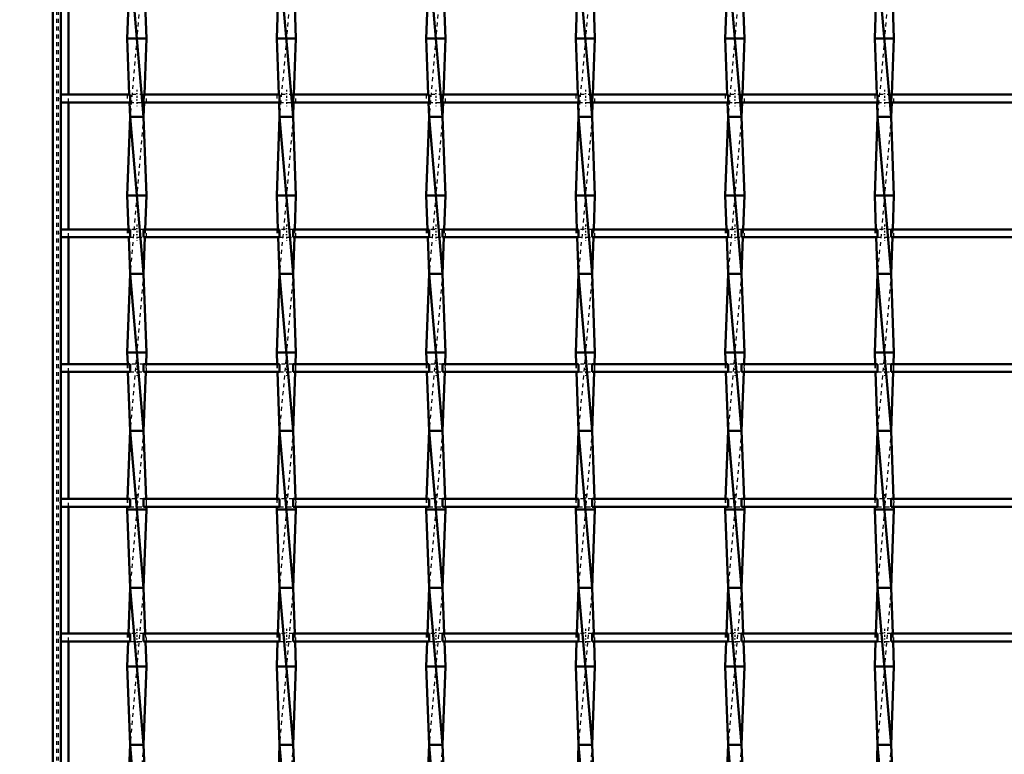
# Model space of a CAD drawing. Header units: millimetres. Extents: x -596 to 532, y -500 to 878.
# Tile 3 of 13: x -258 to -8, y -304 to -117. Entities that reach past the tile are written whole.
import ezdxf

# ---------------------------------------------------------------- set-up
doc = ezdxf.new("R2010")
doc.units = ezdxf.units.MM
doc.linetypes.add('Center', pattern=[1.5, 0.45, -0.5, 0.05, -0.5])
doc.linetypes.add('Dashed', pattern=[2, 1, -1])
for name, color, linetype, lineweight in [('2d ConnectionPoints', 7, 'Continuous', 50), ('AM_0', 7, 'Continuous', 50), ('AM_5', 3, 'Continuous', 25), ('AM_7', 7, 'Center', 25), ('AM_9', 6, 'Dashed', 25)]:
    doc.layers.add(name, color=color, linetype=linetype, lineweight=lineweight)
doc.dimstyles.new('ISO-25', dxfattribs={"dimtxt": 2.5, "dimasz": 2.5, "dimexe": 1.25, "dimexo": 0.625, "dimtad": 1, "dimtxsty": 'Standard', "dimcen": 2.5, "dimadec": 0, "dimazin": 0, "dimtfac": 1, "dimtmove": 0, "dimatfit": 3, "dimfxl": 1, "dimarcsym": 0})

# ---------------------------------------------------------------- blocks, each defined once
blk = doc.blocks.new('3_wwc56b8xnlzvjf3p20iw2rz7n________0_in_LSSP2303438211500100035010_4')
at = {"layer": 'AM_0'}
for p, q in [((-230.33, -102), (-226.87, -142)), ((-230.4, -103.99), (-231.05, -122)), ((-226.8, -103.99), (-226.15, -122)), ((-226.15, -122), (-231.05, -122)), ((-231.05, -122), (-230.54, -136.32)), ((-226.15, -122), (-226.66, -136.32)), ((-230.46, -138.32), (-230.33, -142)), ((-226.74, -138.32), (-226.87, -142)), ((-230.33, -142), (-231.05, -162)), ((-230.33, -142), (-226.87, -182)), ((-226.87, -142), (-230.33, -142)), ((-226.87, -142), (-226.15, -162)), ((-226.15, -162), (-231.05, -162)), ((-231.05, -162), (-230.74, -170.65)), ((-226.15, -162), (-226.46, -170.65)), ((-230.67, -172.65), (-230.33, -182)), ((-226.53, -172.65), (-226.87, -182)), ((-230.33, -182), (-231.05, -202)), ((-226.87, -182), (-230.33, -182)), ((-230.33, -182), (-226.87, -222)), ((-226.87, -182), (-226.15, -202)), ((-226.15, -202), (-231.05, -202)), ((-231.05, -202), (-230.94, -204.98)), ((-226.15, -202), (-226.26, -204.98)), ((-230.87, -206.98), (-230.33, -222)), ((-226.33, -206.98), (-226.87, -222)), ((-230.33, -222), (-230.95, -239.31)), ((-230.33, -222), (-226.87, -262)), ((-226.87, -222), (-230.33, -222)), ((-226.87, -222), (-226.25, -239.31)), ((-231.03, -241.31), (-231.05, -242)), ((-231.05, -242), (-230.33, -262)), ((-226.15, -242), (-231.05, -242)), ((-226.15, -242), (-226.87, -262)), ((-226.17, -241.31), (-226.15, -242)), ((-230.33, -262), (-230.75, -273.64)), ((-230.33, -262), (-226.87, -302)), ((-226.87, -262), (-230.33, -262)), ((-226.87, -262), (-226.45, -273.64)), ((-230.82, -275.64), (-231.05, -282)), ((-226.38, -275.64), (-226.15, -282)), ((-226.15, -282), (-231.05, -282)), ((-231.05, -282), (-230.33, -302)), ((-226.15, -282), (-226.87, -302)), ((-230.33, -302), (-230.55, -307.97)), ((-230.33, -302), (-226.87, -342)), ((-226.87, -302), (-230.33, -302)), ((-226.87, -302), (-226.65, -307.97))]:
    blk.add_line(p, q, dxfattribs=at)
at = {"layer": 'AM_9'}
for p, q in [((-226.87, -102), (-230.33, -142)), ((-230.54, -136.32), (-230.46, -138.32)), ((-226.66, -136.32), (-226.74, -138.32)), ((-226.87, -142), (-230.33, -182)), ((-230.74, -170.65), (-230.67, -172.65)), ((-226.46, -170.65), (-226.53, -172.65)), ((-226.87, -182), (-230.33, -222)), ((-230.94, -204.98), (-230.87, -206.98)), ((-226.26, -204.98), (-226.33, -206.98)), ((-226.87, -222), (-230.33, -262)), ((-230.95, -239.31), (-231.03, -241.31)), ((-226.25, -239.31), (-226.17, -241.31)), ((-226.87, -262), (-230.33, -302)), ((-230.75, -273.64), (-230.82, -275.64)), ((-226.45, -273.64), (-226.38, -275.64)), ((-226.87, -302), (-230.33, -342))]:
    blk.add_line(p, q, dxfattribs=at)
blk = doc.blocks.new('4_lnzbcvpnse5bbsbunnzedml8h________0_in_LSSP2303438211500100035010_4')
at = {"layer": 'AM_0'}
for p, q in [((-192.23, -102), (-188.77, -142)), ((-192.3, -103.99), (-192.95, -122)), ((-188.7, -103.99), (-188.05, -122)), ((-188.05, -122), (-192.95, -122)), ((-192.95, -122), (-192.44, -136.32)), ((-188.05, -122), (-188.56, -136.32)), ((-192.36, -138.32), (-192.23, -142)), ((-188.64, -138.32), (-188.77, -142)), ((-192.23, -142), (-192.95, -162)), ((-192.23, -142), (-188.77, -182)), ((-188.77, -142), (-192.23, -142)), ((-188.77, -142), (-188.05, -162)), ((-188.05, -162), (-192.95, -162)), ((-192.95, -162), (-192.64, -170.65)), ((-188.05, -162), (-188.36, -170.65)), ((-192.57, -172.65), (-192.23, -182)), ((-188.43, -172.65), (-188.77, -182)), ((-192.23, -182), (-192.95, -202)), ((-188.77, -182), (-192.23, -182)), ((-192.23, -182), (-188.77, -222)), ((-188.77, -182), (-188.05, -202)), ((-188.05, -202), (-192.95, -202)), ((-192.95, -202), (-192.84, -204.98)), ((-188.05, -202), (-188.16, -204.98)), ((-192.77, -206.98), (-192.23, -222)), ((-188.23, -206.98), (-188.77, -222)), ((-192.23, -222), (-192.85, -239.31)), ((-192.23, -222), (-188.77, -262)), ((-188.77, -222), (-192.23, -222)), ((-188.77, -222), (-188.15, -239.31)), ((-192.93, -241.31), (-192.95, -242)), ((-188.05, -242), (-192.95, -242)), ((-192.95, -242), (-192.23, -262)), ((-188.05, -242), (-188.77, -262)), ((-188.07, -241.31), (-188.05, -242)), ((-192.23, -262), (-192.65, -273.64)), ((-188.77, -262), (-192.23, -262)), ((-192.23, -262), (-188.77, -302)), ((-188.77, -262), (-188.35, -273.64)), ((-192.72, -275.64), (-192.95, -282)), ((-188.28, -275.64), (-188.05, -282)), ((-188.05, -282), (-192.95, -282)), ((-192.95, -282), (-192.23, -302)), ((-188.05, -282), (-188.77, -302)), ((-192.23, -302), (-192.45, -307.97)), ((-192.23, -302), (-188.77, -342)), ((-188.77, -302), (-192.23, -302)), ((-188.77, -302), (-188.55, -307.97))]:
    blk.add_line(p, q, dxfattribs=at)
at = {"layer": 'AM_9'}
for p, q in [((-188.77, -102), (-192.23, -142)), ((-192.44, -136.32), (-192.36, -138.32)), ((-188.56, -136.32), (-188.64, -138.32)), ((-188.77, -142), (-192.23, -182)), ((-192.64, -170.65), (-192.57, -172.65)), ((-188.36, -170.65), (-188.43, -172.65)), ((-188.77, -182), (-192.23, -222)), ((-192.84, -204.98), (-192.77, -206.98)), ((-188.16, -204.98), (-188.23, -206.98)), ((-188.77, -222), (-192.23, -262)), ((-192.85, -239.31), (-192.93, -241.31)), ((-188.15, -239.31), (-188.07, -241.31)), ((-188.77, -262), (-192.23, -302)), ((-192.65, -273.64), (-192.72, -275.64)), ((-188.35, -273.64), (-188.28, -275.64)), ((-188.77, -302), (-192.23, -342))]:
    blk.add_line(p, q, dxfattribs=at)
blk = doc.blocks.new('5_c0e2vuyqri1m581cl8q4z9u3j________0_in_LSSP2303438211500100035010_4')
at = {"layer": 'AM_0'}
for p, q in [((-154.13, -102), (-150.67, -142)), ((-154.2, -103.99), (-154.85, -122)), ((-150.6, -103.99), (-149.95, -122)), ((-149.95, -122), (-154.85, -122)), ((-154.85, -122), (-154.34, -136.32)), ((-149.95, -122), (-150.46, -136.32)), ((-154.26, -138.32), (-154.13, -142)), ((-150.54, -138.32), (-150.67, -142)), ((-154.13, -142), (-154.85, -162)), ((-150.67, -142), (-154.13, -142)), ((-154.13, -142), (-150.67, -182)), ((-150.67, -142), (-149.95, -162)), ((-149.95, -162), (-154.85, -162)), ((-154.85, -162), (-154.54, -170.65)), ((-149.95, -162), (-150.26, -170.65)), ((-154.47, -172.65), (-154.13, -182)), ((-150.33, -172.65), (-150.67, -182)), ((-154.13, -182), (-154.85, -202)), ((-150.67, -182), (-154.13, -182)), ((-154.13, -182), (-150.67, -222)), ((-150.67, -182), (-149.95, -202)), ((-149.95, -202), (-154.85, -202)), ((-154.85, -202), (-154.74, -204.98)), ((-149.95, -202), (-150.06, -204.98)), ((-154.67, -206.98), (-154.13, -222)), ((-150.13, -206.98), (-150.67, -222)), ((-154.13, -222), (-154.75, -239.31)), ((-154.13, -222), (-150.67, -262)), ((-150.67, -222), (-154.13, -222)), ((-150.67, -222), (-150.05, -239.31)), ((-154.83, -241.31), (-154.85, -242)), ((-154.85, -242), (-154.13, -262)), ((-149.95, -242), (-154.85, -242)), ((-149.95, -242), (-150.67, -262)), ((-149.97, -241.31), (-149.95, -242)), ((-154.13, -262), (-154.55, -273.64)), ((-154.13, -262), (-150.67, -302)), ((-150.67, -262), (-154.13, -262)), ((-150.67, -262), (-150.25, -273.64)), ((-154.62, -275.64), (-154.85, -282)), ((-150.18, -275.64), (-149.95, -282)), ((-149.95, -282), (-154.85, -282)), ((-154.85, -282), (-154.13, -302)), ((-149.95, -282), (-150.67, -302)), ((-154.13, -302), (-154.35, -307.97)), ((-154.13, -302), (-150.67, -342)), ((-150.67, -302), (-154.13, -302)), ((-150.67, -302), (-150.45, -307.97))]:
    blk.add_line(p, q, dxfattribs=at)
at = {"layer": 'AM_9'}
for p, q in [((-150.67, -102), (-154.13, -142)), ((-154.34, -136.32), (-154.26, -138.32)), ((-150.46, -136.32), (-150.54, -138.32)), ((-150.67, -142), (-154.13, -182)), ((-154.54, -170.65), (-154.47, -172.65)), ((-150.26, -170.65), (-150.33, -172.65)), ((-150.67, -182), (-154.13, -222)), ((-154.74, -204.98), (-154.67, -206.98)), ((-150.06, -204.98), (-150.13, -206.98)), ((-150.67, -222), (-154.13, -262)), ((-154.75, -239.31), (-154.83, -241.31)), ((-150.05, -239.31), (-149.97, -241.31)), ((-150.67, -262), (-154.13, -302)), ((-154.55, -273.64), (-154.62, -275.64)), ((-150.25, -273.64), (-150.18, -275.64)), ((-150.67, -302), (-154.13, -342))]:
    blk.add_line(p, q, dxfattribs=at)
blk = doc.blocks.new('6_xqwrvxka99fah0wvfdrn8ounh________0_in_LSSP2303438211500100035010_4')
at = {"layer": 'AM_0'}
for p, q in [((-116.03, -102), (-112.57, -142)), ((-116.1, -103.99), (-116.75, -122)), ((-112.5, -103.99), (-111.85, -122)), ((-111.85, -122), (-116.75, -122)), ((-116.75, -122), (-116.24, -136.32)), ((-111.85, -122), (-112.36, -136.32)), ((-116.16, -138.32), (-116.03, -142)), ((-112.44, -138.32), (-112.57, -142)), ((-116.03, -142), (-116.75, -162)), ((-116.03, -142), (-112.57, -182)), ((-112.57, -142), (-116.03, -142)), ((-112.57, -142), (-111.85, -162)), ((-111.85, -162), (-116.75, -162)), ((-116.75, -162), (-116.44, -170.65)), ((-111.85, -162), (-112.16, -170.65)), ((-116.37, -172.65), (-116.03, -182)), ((-112.23, -172.65), (-112.57, -182)), ((-116.03, -182), (-116.75, -202)), ((-112.57, -182), (-116.03, -182)), ((-116.03, -182), (-112.57, -222)), ((-112.57, -182), (-111.85, -202)), ((-111.85, -202), (-116.75, -202)), ((-116.75, -202), (-116.64, -204.98)), ((-111.85, -202), (-111.96, -204.98)), ((-116.57, -206.98), (-116.03, -222)), ((-112.03, -206.98), (-112.57, -222)), ((-116.03, -222), (-116.65, -239.31)), ((-116.03, -222), (-112.57, -262)), ((-112.57, -222), (-116.03, -222)), ((-112.57, -222), (-111.95, -239.31)), ((-116.73, -241.31), (-116.75, -242)), ((-111.85, -242), (-116.75, -242)), ((-116.75, -242), (-116.03, -262)), ((-111.85, -242), (-112.57, -262)), ((-111.87, -241.31), (-111.85, -242)), ((-116.03, -262), (-116.45, -273.64)), ((-112.57, -262), (-116.03, -262)), ((-116.03, -262), (-112.57, -302)), ((-112.57, -262), (-112.15, -273.64)), ((-116.52, -275.64), (-116.75, -282)), ((-112.08, -275.64), (-111.85, -282)), ((-111.85, -282), (-116.75, -282)), ((-116.75, -282), (-116.03, -302)), ((-111.85, -282), (-112.57, -302)), ((-116.03, -302), (-116.25, -307.97)), ((-116.03, -302), (-112.57, -342)), ((-112.57, -302), (-116.03, -302)), ((-112.57, -302), (-112.35, -307.97))]:
    blk.add_line(p, q, dxfattribs=at)
at = {"layer": 'AM_9'}
for p, q in [((-112.57, -102), (-116.03, -142)), ((-116.24, -136.32), (-116.16, -138.32)), ((-112.36, -136.32), (-112.44, -138.32)), ((-112.57, -142), (-116.03, -182)), ((-116.44, -170.65), (-116.37, -172.65)), ((-112.16, -170.65), (-112.23, -172.65)), ((-112.57, -182), (-116.03, -222)), ((-116.64, -204.98), (-116.57, -206.98)), ((-111.96, -204.98), (-112.03, -206.98)), ((-112.57, -222), (-116.03, -262)), ((-116.65, -239.31), (-116.73, -241.31)), ((-111.95, -239.31), (-111.87, -241.31)), ((-112.57, -262), (-116.03, -302)), ((-116.45, -273.64), (-116.52, -275.64)), ((-112.15, -273.64), (-112.08, -275.64)), ((-112.57, -302), (-116.03, -342))]:
    blk.add_line(p, q, dxfattribs=at)
blk = doc.blocks.new('7_ieudmxhjtif2eib9z643zhu7a________0_in_LSSP2303438211500100035010_4')
at = {"layer": 'AM_0'}
for p, q in [((-77.93, -102), (-74.47, -142)), ((-78, -103.99), (-78.65, -122)), ((-74.4, -103.99), (-73.75, -122)), ((-73.75, -122), (-78.65, -122)), ((-78.65, -122), (-78.14, -136.32)), ((-73.75, -122), (-74.26, -136.32)), ((-78.06, -138.32), (-77.93, -142)), ((-74.34, -138.32), (-74.47, -142)), ((-77.93, -142), (-78.65, -162)), ((-77.93, -142), (-74.47, -182)), ((-74.47, -142), (-77.93, -142)), ((-74.47, -142), (-73.75, -162)), ((-73.75, -162), (-78.65, -162)), ((-78.65, -162), (-78.34, -170.65)), ((-73.75, -162), (-74.06, -170.65)), ((-78.27, -172.65), (-77.93, -182)), ((-74.13, -172.65), (-74.47, -182)), ((-77.93, -182), (-78.65, -202)), ((-74.47, -182), (-77.93, -182)), ((-77.93, -182), (-74.47, -222)), ((-74.47, -182), (-73.75, -202)), ((-73.75, -202), (-78.65, -202)), ((-78.65, -202), (-78.54, -204.98)), ((-73.75, -202), (-73.86, -204.98)), ((-78.47, -206.98), (-77.93, -222)), ((-73.93, -206.98), (-74.47, -222)), ((-77.93, -222), (-78.55, -239.31)), ((-77.93, -222), (-74.47, -262)), ((-74.47, -222), (-77.93, -222)), ((-74.47, -222), (-73.85, -239.31)), ((-78.63, -241.31), (-78.65, -242)), ((-73.75, -242), (-78.65, -242)), ((-78.65, -242), (-77.93, -262)), ((-73.75, -242), (-74.47, -262)), ((-73.77, -241.31), (-73.75, -242)), ((-77.93, -262), (-78.35, -273.64)), ((-77.93, -262), (-74.47, -302)), ((-74.47, -262), (-77.93, -262)), ((-74.47, -262), (-74.05, -273.64)), ((-78.42, -275.64), (-78.65, -282)), ((-73.98, -275.64), (-73.75, -282)), ((-78.65, -282), (-77.93, -302)), ((-73.75, -282), (-78.65, -282)), ((-73.75, -282), (-74.47, -302)), ((-77.93, -302), (-78.15, -307.97)), ((-77.93, -302), (-74.47, -342)), ((-74.47, -302), (-77.93, -302)), ((-74.47, -302), (-74.25, -307.97))]:
    blk.add_line(p, q, dxfattribs=at)
at = {"layer": 'AM_9'}
for p, q in [((-74.47, -102), (-77.93, -142)), ((-78.14, -136.32), (-78.06, -138.32)), ((-74.26, -136.32), (-74.34, -138.32)), ((-74.47, -142), (-77.93, -182)), ((-78.34, -170.65), (-78.27, -172.65)), ((-74.06, -170.65), (-74.13, -172.65)), ((-74.47, -182), (-77.93, -222)), ((-78.54, -204.98), (-78.47, -206.98)), ((-73.86, -204.98), (-73.93, -206.98)), ((-74.47, -222), (-77.93, -262)), ((-78.55, -239.31), (-78.63, -241.31)), ((-73.85, -239.31), (-73.77, -241.31)), ((-74.47, -262), (-77.93, -302)), ((-78.35, -273.64), (-78.42, -275.64)), ((-74.05, -273.64), (-73.98, -275.64)), ((-74.47, -302), (-77.93, -342))]:
    blk.add_line(p, q, dxfattribs=at)
blk = doc.blocks.new('8_cse8lqg8h4rpod35zoybp97ww________0_in_LSSP2303438211500100035010_4')
at = {"layer": 'AM_0'}
for p, q in [((-39.83, -102), (-36.37, -142)), ((-39.9, -103.99), (-40.55, -122)), ((-36.3, -103.99), (-35.65, -122)), ((-35.65, -122), (-40.55, -122)), ((-40.55, -122), (-40.04, -136.32)), ((-35.65, -122), (-36.16, -136.32)), ((-39.96, -138.32), (-39.83, -142)), ((-36.24, -138.32), (-36.37, -142)), ((-39.83, -142), (-40.55, -162)), ((-39.83, -142), (-36.37, -182)), ((-36.37, -142), (-39.83, -142)), ((-36.37, -142), (-35.65, -162)), ((-35.65, -162), (-40.55, -162)), ((-40.55, -162), (-40.24, -170.65)), ((-35.65, -162), (-35.96, -170.65)), ((-40.17, -172.65), (-39.83, -182)), ((-36.03, -172.65), (-36.37, -182)), ((-39.83, -182), (-40.55, -202)), ((-36.37, -182), (-39.83, -182)), ((-39.83, -182), (-36.37, -222)), ((-36.37, -182), (-35.65, -202)), ((-35.65, -202), (-40.55, -202)), ((-40.55, -202), (-40.44, -204.98)), ((-35.65, -202), (-35.76, -204.98)), ((-40.37, -206.98), (-39.83, -222)), ((-35.83, -206.98), (-36.37, -222)), ((-39.83, -222), (-40.45, -239.31)), ((-39.83, -222), (-36.37, -262)), ((-36.37, -222), (-39.83, -222)), ((-36.37, -222), (-35.75, -239.31)), ((-40.53, -241.31), (-40.55, -242)), ((-35.65, -242), (-40.55, -242)), ((-40.55, -242), (-39.83, -262)), ((-35.65, -242), (-36.37, -262)), ((-35.67, -241.31), (-35.65, -242)), ((-39.83, -262), (-40.25, -273.64)), ((-39.83, -262), (-36.37, -302)), ((-36.37, -262), (-39.83, -262)), ((-36.37, -262), (-35.95, -273.64)), ((-40.32, -275.64), (-40.55, -282)), ((-35.88, -275.64), (-35.65, -282)), ((-40.55, -282), (-39.83, -302)), ((-35.65, -282), (-40.55, -282)), ((-35.65, -282), (-36.37, -302)), ((-39.83, -302), (-40.05, -307.97)), ((-39.83, -302), (-36.37, -342)), ((-36.37, -302), (-39.83, -302)), ((-36.37, -302), (-36.15, -307.97))]:
    blk.add_line(p, q, dxfattribs=at)
at = {"layer": 'AM_9'}
for p, q in [((-36.37, -102), (-39.83, -142)), ((-40.04, -136.32), (-39.96, -138.32)), ((-36.16, -136.32), (-36.24, -138.32)), ((-36.37, -142), (-39.83, -182)), ((-40.24, -170.65), (-40.17, -172.65)), ((-35.96, -170.65), (-36.03, -172.65)), ((-36.37, -182), (-39.83, -222)), ((-40.44, -204.98), (-40.37, -206.98)), ((-35.76, -204.98), (-35.83, -206.98)), ((-36.37, -222), (-39.83, -262)), ((-40.45, -239.31), (-40.53, -241.31)), ((-35.75, -239.31), (-35.67, -241.31)), ((-36.37, -262), (-39.83, -302)), ((-40.25, -273.64), (-40.32, -275.64)), ((-35.95, -273.64), (-35.88, -275.64)), ((-36.37, -302), (-39.83, -342))]:
    blk.add_line(p, q, dxfattribs=at)
blk = doc.blocks.new('23_5vehi8bpcjerzamv4xh40mgzz________0_in_LSSP2303438211500100035010_4')
at = {"layer": 'AM_0'}
for p, q in [((-248, -273.64), (-248, -275.64)), ((-230.33, -273.64), (-248, -273.64)), ((-230.33, -275.64), (-248, -275.64)), ((-230.33, -273.64), (-230.33, -275.64)), ((-192.23, -273.64), (-226.87, -273.64)), ((-226.87, -275.64), (-226.87, -273.64)), ((-192.23, -275.64), (-226.87, -275.64)), ((-192.23, -273.64), (-192.23, -275.64)), ((-188.77, -275.64), (-188.77, -273.64)), ((-154.13, -273.64), (-188.77, -273.64)), ((-154.13, -275.64), (-188.77, -275.64)), ((-154.13, -273.64), (-154.13, -275.64)), ((-116.03, -273.64), (-150.67, -273.64)), ((-150.67, -275.64), (-150.67, -273.64)), ((-116.03, -275.64), (-150.67, -275.64)), ((-116.03, -273.64), (-116.03, -275.64)), ((-112.57, -275.64), (-112.57, -273.64)), ((-77.93, -273.64), (-112.57, -273.64)), ((-77.93, -275.64), (-112.57, -275.64)), ((-77.93, -273.64), (-77.93, -275.64)), ((-74.47, -275.64), (-74.47, -273.64)), ((-39.83, -273.64), (-74.47, -273.64)), ((-39.83, -275.64), (-74.47, -275.64)), ((-39.83, -273.64), (-39.83, -275.64)), ((-1.73, -273.64), (-36.37, -273.64)), ((-36.37, -275.64), (-36.37, -273.64)), ((-1.73, -275.64), (-36.37, -275.64))]:
    blk.add_line(p, q, dxfattribs=at)
at = {"layer": 'AM_7'}
for p, q in [((-228.6, -272.44), (-228.6, -276.84)), ((-190.5, -272.44), (-190.5, -276.84)), ((-152.4, -272.44), (-152.4, -276.84)), ((-114.3, -272.44), (-114.3, -276.84)), ((-76.2, -272.44), (-76.2, -276.84)), ((-38.1, -272.44), (-38.1, -276.84))]:
    blk.add_line(p, q, dxfattribs=at)
at = {"layer": 'AM_9'}
for p, q in [((-231.05, -273.64), (-231.05, -275.64)), ((-226.87, -273.64), (-230.33, -273.64)), ((-230.33, -275.64), (-226.87, -275.64)), ((-226.15, -275.64), (-226.15, -273.64)), ((-192.95, -273.64), (-192.95, -275.64)), ((-188.77, -273.64), (-192.23, -273.64)), ((-192.23, -275.64), (-188.77, -275.64)), ((-188.05, -275.64), (-188.05, -273.64)), ((-154.85, -273.64), (-154.85, -275.64)), ((-150.67, -273.64), (-154.13, -273.64)), ((-154.13, -275.64), (-150.67, -275.64)), ((-149.95, -275.64), (-149.95, -273.64)), ((-116.75, -273.64), (-116.75, -275.64)), ((-112.57, -273.64), (-116.03, -273.64)), ((-116.03, -275.64), (-112.57, -275.64)), ((-111.85, -275.64), (-111.85, -273.64)), ((-78.65, -273.64), (-78.65, -275.64)), ((-74.47, -273.64), (-77.93, -273.64)), ((-77.93, -275.64), (-74.47, -275.64)), ((-73.75, -275.64), (-73.75, -273.64)), ((-40.55, -273.64), (-40.55, -275.64)), ((-36.37, -273.64), (-39.83, -273.64)), ((-39.83, -275.64), (-36.37, -275.64)), ((-35.65, -275.64), (-35.65, -273.64))]:
    blk.add_line(p, q, dxfattribs=at)
blk = doc.blocks.new('24_xrqgznipx47fixaihz6fjnsli________0_in_LSSP2303438211500100035010_4')
at = {"layer": 'AM_0'}
for p, q in [((-248, -239.31), (-248, -241.31)), ((-230.33, -239.31), (-248, -239.31)), ((-230.33, -239.31), (-230.33, -241.31)), ((-192.23, -239.31), (-226.87, -239.31)), ((-226.87, -241.31), (-226.87, -239.31)), ((-192.23, -239.31), (-192.23, -241.31)), ((-188.77, -241.31), (-188.77, -239.31)), ((-154.13, -239.31), (-188.77, -239.31)), ((-154.13, -239.31), (-154.13, -241.31)), ((-150.67, -241.31), (-150.67, -239.31)), ((-116.03, -239.31), (-150.67, -239.31)), ((-116.03, -239.31), (-116.03, -241.31)), ((-112.57, -241.31), (-112.57, -239.31)), ((-77.93, -239.31), (-112.57, -239.31)), ((-77.93, -239.31), (-77.93, -241.31)), ((-39.83, -239.31), (-74.47, -239.31)), ((-74.47, -241.31), (-74.47, -239.31)), ((-39.83, -239.31), (-39.83, -241.31)), ((-36.37, -241.31), (-36.37, -239.31)), ((-1.73, -239.31), (-36.37, -239.31)), ((-230.33, -241.31), (-248, -241.31)), ((-192.23, -241.31), (-226.87, -241.31)), ((-154.13, -241.31), (-188.77, -241.31)), ((-116.03, -241.31), (-150.67, -241.31)), ((-77.93, -241.31), (-112.57, -241.31)), ((-39.83, -241.31), (-74.47, -241.31)), ((-1.73, -241.31), (-36.37, -241.31))]:
    blk.add_line(p, q, dxfattribs=at)
at = {"layer": 'AM_7'}
for p, q in [((-228.6, -238.11), (-228.6, -242.51)), ((-190.5, -238.11), (-190.5, -242.51)), ((-152.4, -238.11), (-152.4, -242.51)), ((-114.3, -238.11), (-114.3, -242.51)), ((-76.2, -238.11), (-76.2, -242.51)), ((-38.1, -238.11), (-38.1, -242.51))]:
    blk.add_line(p, q, dxfattribs=at)
at = {"layer": 'AM_9'}
for p, q in [((-231.05, -239.31), (-231.05, -241.31)), ((-226.87, -239.31), (-230.33, -239.31)), ((-226.15, -241.31), (-226.15, -239.31)), ((-192.95, -239.31), (-192.95, -241.31)), ((-188.77, -239.31), (-192.23, -239.31)), ((-188.05, -241.31), (-188.05, -239.31)), ((-154.85, -239.31), (-154.85, -241.31)), ((-150.67, -239.31), (-154.13, -239.31)), ((-149.95, -241.31), (-149.95, -239.31)), ((-116.75, -239.31), (-116.75, -241.31)), ((-112.57, -239.31), (-116.03, -239.31)), ((-111.85, -241.31), (-111.85, -239.31)), ((-78.65, -239.31), (-78.65, -241.31)), ((-74.47, -239.31), (-77.93, -239.31)), ((-73.75, -241.31), (-73.75, -239.31)), ((-40.55, -239.31), (-40.55, -241.31)), ((-36.37, -239.31), (-39.83, -239.31)), ((-35.65, -241.31), (-35.65, -239.31)), ((-230.33, -241.31), (-226.87, -241.31)), ((-192.23, -241.31), (-188.77, -241.31)), ((-154.13, -241.31), (-150.67, -241.31)), ((-116.03, -241.31), (-112.57, -241.31)), ((-77.93, -241.31), (-74.47, -241.31)), ((-39.83, -241.31), (-36.37, -241.31))]:
    blk.add_line(p, q, dxfattribs=at)
blk = doc.blocks.new('25_c6mzja1e7nckkxzyxruxab4ru________0_in_LSSP2303438211500100035010_4')
at = {"layer": 'AM_0'}
for p, q in [((-248, -204.98), (-248, -206.98)), ((-230.33, -204.98), (-248, -204.98)), ((-230.33, -204.98), (-230.33, -206.98)), ((-192.23, -204.98), (-226.87, -204.98)), ((-226.87, -206.98), (-226.87, -204.98)), ((-192.23, -204.98), (-192.23, -206.98)), ((-188.77, -206.98), (-188.77, -204.98)), ((-154.13, -204.98), (-188.77, -204.98)), ((-154.13, -204.98), (-154.13, -206.98)), ((-116.03, -204.98), (-150.67, -204.98)), ((-150.67, -206.98), (-150.67, -204.98)), ((-116.03, -204.98), (-116.03, -206.98)), ((-112.57, -206.98), (-112.57, -204.98)), ((-77.93, -204.98), (-112.57, -204.98)), ((-77.93, -204.98), (-77.93, -206.98)), ((-39.83, -204.98), (-74.47, -204.98)), ((-74.47, -206.98), (-74.47, -204.98)), ((-39.83, -204.98), (-39.83, -206.98)), ((-36.37, -206.98), (-36.37, -204.98)), ((-1.73, -204.98), (-36.37, -204.98)), ((-230.33, -206.98), (-248, -206.98)), ((-192.23, -206.98), (-226.87, -206.98)), ((-154.13, -206.98), (-188.77, -206.98)), ((-116.03, -206.98), (-150.67, -206.98)), ((-77.93, -206.98), (-112.57, -206.98)), ((-39.83, -206.98), (-74.47, -206.98)), ((-1.73, -206.98), (-36.37, -206.98))]:
    blk.add_line(p, q, dxfattribs=at)
at = {"layer": 'AM_7'}
for p, q in [((-228.6, -203.78), (-228.6, -208.18)), ((-190.5, -203.78), (-190.5, -208.18)), ((-152.4, -203.78), (-152.4, -208.18)), ((-114.3, -203.78), (-114.3, -208.18)), ((-76.2, -203.78), (-76.2, -208.18)), ((-38.1, -203.78), (-38.1, -208.18))]:
    blk.add_line(p, q, dxfattribs=at)
at = {"layer": 'AM_9'}
for p, q in [((-231.05, -204.98), (-231.05, -206.98)), ((-226.87, -204.98), (-230.33, -204.98)), ((-226.15, -206.98), (-226.15, -204.98)), ((-192.95, -204.98), (-192.95, -206.98)), ((-188.77, -204.98), (-192.23, -204.98)), ((-188.05, -206.98), (-188.05, -204.98)), ((-154.85, -204.98), (-154.85, -206.98)), ((-150.67, -204.98), (-154.13, -204.98)), ((-149.95, -206.98), (-149.95, -204.98)), ((-116.75, -204.98), (-116.75, -206.98)), ((-112.57, -204.98), (-116.03, -204.98)), ((-111.85, -206.98), (-111.85, -204.98)), ((-78.65, -204.98), (-78.65, -206.98)), ((-74.47, -204.98), (-77.93, -204.98)), ((-73.75, -206.98), (-73.75, -204.98)), ((-40.55, -204.98), (-40.55, -206.98)), ((-36.37, -204.98), (-39.83, -204.98)), ((-35.65, -206.98), (-35.65, -204.98)), ((-230.33, -206.98), (-226.87, -206.98)), ((-192.23, -206.98), (-188.77, -206.98)), ((-154.13, -206.98), (-150.67, -206.98)), ((-116.03, -206.98), (-112.57, -206.98)), ((-77.93, -206.98), (-74.47, -206.98)), ((-39.83, -206.98), (-36.37, -206.98))]:
    blk.add_line(p, q, dxfattribs=at)
blk = doc.blocks.new('26_38j2ian9mrf6vg5cfzczrnuaa________0_in_LSSP2303438211500100035010_4')
at = {"layer": 'AM_0'}
for p, q in [((-248, -170.65), (-248, -172.65)), ((-230.33, -170.65), (-248, -170.65)), ((-230.33, -172.65), (-248, -172.65)), ((-230.33, -170.65), (-230.33, -172.65)), ((-192.23, -170.65), (-226.87, -170.65)), ((-226.87, -172.65), (-226.87, -170.65)), ((-192.23, -172.65), (-226.87, -172.65)), ((-192.23, -170.65), (-192.23, -172.65)), ((-188.77, -172.65), (-188.77, -170.65)), ((-154.13, -170.65), (-188.77, -170.65)), ((-154.13, -172.65), (-188.77, -172.65)), ((-154.13, -170.65), (-154.13, -172.65)), ((-150.67, -172.65), (-150.67, -170.65)), ((-116.03, -170.65), (-150.67, -170.65)), ((-116.03, -172.65), (-150.67, -172.65)), ((-116.03, -170.65), (-116.03, -172.65)), ((-112.57, -172.65), (-112.57, -170.65)), ((-77.93, -170.65), (-112.57, -170.65)), ((-77.93, -172.65), (-112.57, -172.65)), ((-77.93, -170.65), (-77.93, -172.65)), ((-74.47, -172.65), (-74.47, -170.65)), ((-39.83, -170.65), (-74.47, -170.65)), ((-39.83, -172.65), (-74.47, -172.65)), ((-39.83, -170.65), (-39.83, -172.65)), ((-1.73, -170.65), (-36.37, -170.65)), ((-36.37, -172.65), (-36.37, -170.65)), ((-1.73, -172.65), (-36.37, -172.65))]:
    blk.add_line(p, q, dxfattribs=at)
at = {"layer": 'AM_7'}
for p, q in [((-228.6, -169.45), (-228.6, -173.85)), ((-190.5, -169.45), (-190.5, -173.85)), ((-152.4, -169.45), (-152.4, -173.85)), ((-114.3, -169.45), (-114.3, -173.85)), ((-76.2, -169.45), (-76.2, -173.85)), ((-38.1, -169.45), (-38.1, -173.85))]:
    blk.add_line(p, q, dxfattribs=at)
at = {"layer": 'AM_9'}
for p, q in [((-231.05, -170.65), (-231.05, -172.65)), ((-226.87, -170.65), (-230.33, -170.65)), ((-230.33, -172.65), (-226.87, -172.65)), ((-226.15, -172.65), (-226.15, -170.65)), ((-192.95, -170.65), (-192.95, -172.65)), ((-188.77, -170.65), (-192.23, -170.65)), ((-192.23, -172.65), (-188.77, -172.65)), ((-188.05, -172.65), (-188.05, -170.65)), ((-154.85, -170.65), (-154.85, -172.65)), ((-150.67, -170.65), (-154.13, -170.65)), ((-154.13, -172.65), (-150.67, -172.65)), ((-149.95, -172.65), (-149.95, -170.65)), ((-116.75, -170.65), (-116.75, -172.65)), ((-112.57, -170.65), (-116.03, -170.65)), ((-116.03, -172.65), (-112.57, -172.65)), ((-111.85, -172.65), (-111.85, -170.65)), ((-78.65, -170.65), (-78.65, -172.65)), ((-74.47, -170.65), (-77.93, -170.65)), ((-77.93, -172.65), (-74.47, -172.65)), ((-73.75, -172.65), (-73.75, -170.65)), ((-40.55, -170.65), (-40.55, -172.65)), ((-36.37, -170.65), (-39.83, -170.65)), ((-39.83, -172.65), (-36.37, -172.65)), ((-35.65, -172.65), (-35.65, -170.65))]:
    blk.add_line(p, q, dxfattribs=at)
blk = doc.blocks.new('27_er311dlulntyaqsd6l2e8nt7l________0_in_LSSP2303438211500100035010_4')
at = {"layer": 'AM_0'}
for p, q in [((-248, -136.32), (-248, -138.32)), ((-230.33, -136.32), (-248, -136.32)), ((-230.33, -136.32), (-230.33, -138.32)), ((-192.23, -136.32), (-226.87, -136.32)), ((-226.87, -138.32), (-226.87, -136.32)), ((-192.23, -136.32), (-192.23, -138.32)), ((-188.77, -138.32), (-188.77, -136.32)), ((-154.13, -136.32), (-188.77, -136.32)), ((-154.13, -136.32), (-154.13, -138.32)), ((-116.03, -136.32), (-150.67, -136.32)), ((-150.67, -138.32), (-150.67, -136.32)), ((-116.03, -136.32), (-116.03, -138.32)), ((-112.57, -138.32), (-112.57, -136.32)), ((-77.93, -136.32), (-112.57, -136.32)), ((-77.93, -136.32), (-77.93, -138.32)), ((-74.47, -138.32), (-74.47, -136.32)), ((-39.83, -136.32), (-74.47, -136.32)), ((-39.83, -136.32), (-39.83, -138.32)), ((-1.73, -136.32), (-36.37, -136.32)), ((-36.37, -138.32), (-36.37, -136.32)), ((-230.33, -138.32), (-248, -138.32)), ((-192.23, -138.32), (-226.87, -138.32)), ((-154.13, -138.32), (-188.77, -138.32)), ((-116.03, -138.32), (-150.67, -138.32)), ((-77.93, -138.32), (-112.57, -138.32)), ((-39.83, -138.32), (-74.47, -138.32)), ((-1.73, -138.32), (-36.37, -138.32))]:
    blk.add_line(p, q, dxfattribs=at)
at = {"layer": 'AM_7'}
for p, q in [((-228.6, -135.12), (-228.6, -139.52)), ((-190.5, -135.12), (-190.5, -139.52)), ((-152.4, -135.12), (-152.4, -139.52)), ((-114.3, -135.12), (-114.3, -139.52)), ((-76.2, -135.12), (-76.2, -139.52)), ((-38.1, -135.12), (-38.1, -139.52))]:
    blk.add_line(p, q, dxfattribs=at)
at = {"layer": 'AM_9'}
for p, q in [((-231.05, -136.32), (-231.05, -138.32)), ((-226.87, -136.32), (-230.33, -136.32)), ((-226.15, -138.32), (-226.15, -136.32)), ((-192.95, -136.32), (-192.95, -138.32)), ((-188.77, -136.32), (-192.23, -136.32)), ((-188.05, -138.32), (-188.05, -136.32)), ((-154.85, -136.32), (-154.85, -138.32)), ((-150.67, -136.32), (-154.13, -136.32)), ((-149.95, -138.32), (-149.95, -136.32)), ((-116.75, -136.32), (-116.75, -138.32)), ((-112.57, -136.32), (-116.03, -136.32)), ((-111.85, -138.32), (-111.85, -136.32)), ((-78.65, -136.32), (-78.65, -138.32)), ((-74.47, -136.32), (-77.93, -136.32)), ((-73.75, -138.32), (-73.75, -136.32)), ((-40.55, -136.32), (-40.55, -138.32)), ((-36.37, -136.32), (-39.83, -136.32)), ((-35.65, -138.32), (-35.65, -136.32)), ((-230.33, -138.32), (-226.87, -138.32)), ((-192.23, -138.32), (-188.77, -138.32)), ((-154.13, -138.32), (-150.67, -138.32)), ((-116.03, -138.32), (-112.57, -138.32)), ((-77.93, -138.32), (-74.47, -138.32)), ((-39.83, -138.32), (-36.37, -138.32))]:
    blk.add_line(p, q, dxfattribs=at)
blk = doc.blocks.new('46_hrmgn2uxbu3xxwa67uef1m58b________0_in_LSSP2303438211500100035010_4')
at = {"layer": 'AM_0'}
for p, q in [((-250, -498), (-250, 498)), ((-248, -498), (-248, 498)), ((-246.05, -136.32), (-246.05, -103.99)), ((-246.05, -170.65), (-246.05, -138.32)), ((-246.05, -204.98), (-246.05, -172.65)), ((-246.05, -239.31), (-246.05, -206.98)), ((-246.05, -273.64), (-246.05, -241.31)), ((-246.05, -307.97), (-246.05, -275.64))]:
    blk.add_line(p, q, dxfattribs=at)
at = {"layer": 'AM_9'}
for p, q in [((-248.99, -498), (-248.99, 498)), ((-248.55, -498), (-248.55, 498)), ((-246.05, -138.32), (-246.05, -136.32)), ((-246.05, -172.65), (-246.05, -170.65)), ((-246.05, -206.98), (-246.05, -204.98)), ((-246.05, -241.31), (-246.05, -239.31)), ((-246.05, -275.64), (-246.05, -273.64))]:
    blk.add_line(p, q, dxfattribs=at)
blk = doc.blocks.new('*D47')
at = {"layer": 'AM_5', "color": 0, "lineweight": -2}
for p, q in [((-250, 500), (-470, 500)), ((-470, 460), (-470, 208.94)), ((-470, -460), (-470, -208.94)), ((-250, -500), (-470, -500))]:
    blk.add_line(p, q, dxfattribs=at)
at = {"layer": 'AM_5', "color": 0}
for points in [[(-463.33, 460), (-476.67, 460), (-470, 500)], [(-476.67, -460), (-463.33, -460), (-470, -500)]]:
    blk.add_solid(points, dxfattribs=at)
at = {"layer": 'Defpoints', "color": 0}
for p in [(-250, 500), (-470, -500), (-250, -500)]:
    blk.add_point(p, dxfattribs=at)
at = {"layer": 'AM_5', "color": 0, "insert": (-470, 0), "char_height": 40, "attachment_point": 5, "rotation": 90}
blk.add_mtext('B = 1000 mm', dxfattribs=at)

msp = doc.modelspace()

# ---------------------------------------------------------------- linework, layer by layer
at = {"layer": '2d ConnectionPoints'}
for p in [(-248, -120.155), (-248, -137.32), (-248, -137.32), (-248, -154.485), (-248, -171.65), (-248, -171.65), (-248, -188.815), (-248, -205.98), (-248, -205.98), (-248, -223.145), (-248, -240.31), (-248, -240.31), (-248, -257.475), (-248, -274.64), (-248, -274.64), (-248, -291.805)]:
    msp.add_point(p, dxfattribs=at)

# ---------------------------------------------------------------- block references
for name in ['46_hrmgn2uxbu3xxwa67uef1m58b________0_in_LSSP2303438211500100035010_4', '3_wwc56b8xnlzvjf3p20iw2rz7n________0_in_LSSP2303438211500100035010_4', '4_lnzbcvpnse5bbsbunnzedml8h________0_in_LSSP2303438211500100035010_4', '5_c0e2vuyqri1m581cl8q4z9u3j________0_in_LSSP2303438211500100035010_4', '6_xqwrvxka99fah0wvfdrn8ounh________0_in_LSSP2303438211500100035010_4', '7_ieudmxhjtif2eib9z643zhu7a________0_in_LSSP2303438211500100035010_4', '8_cse8lqg8h4rpod35zoybp97ww________0_in_LSSP2303438211500100035010_4', '27_er311dlulntyaqsd6l2e8nt7l________0_in_LSSP2303438211500100035010_4', '26_38j2ian9mrf6vg5cfzczrnuaa________0_in_LSSP2303438211500100035010_4', '25_c6mzja1e7nckkxzyxruxab4ru________0_in_LSSP2303438211500100035010_4', '24_xrqgznipx47fixaihz6fjnsli________0_in_LSSP2303438211500100035010_4', '23_5vehi8bpcjerzamv4xh40mgzz________0_in_LSSP2303438211500100035010_4']:
    msp.add_blockref(name, (0, 0))

# ---------------------------------------------------------------- dimensions: what is measured, and where the dimension line sits
at = {"layer": 'AM_5'}
dim = msp.add_linear_dim(base=(-470, -500), p1=(-250, 500), p2=(-250, -500), angle=90, text='B = 1000 mm', dimstyle='ISO-25', override={"dimtxt": 40, "dimasz": 40, "dimexe": 0, "dimexo": 0, "dimgap": 12}, dxfattribs=at)
dim.commit()
dim.dimension.update_dxf_attribs({"geometry": '*D47', "text_midpoint": (-470, 0), "dimtype": 160, "text_rotation": 90})

doc.saveas('drawing.dxf')
